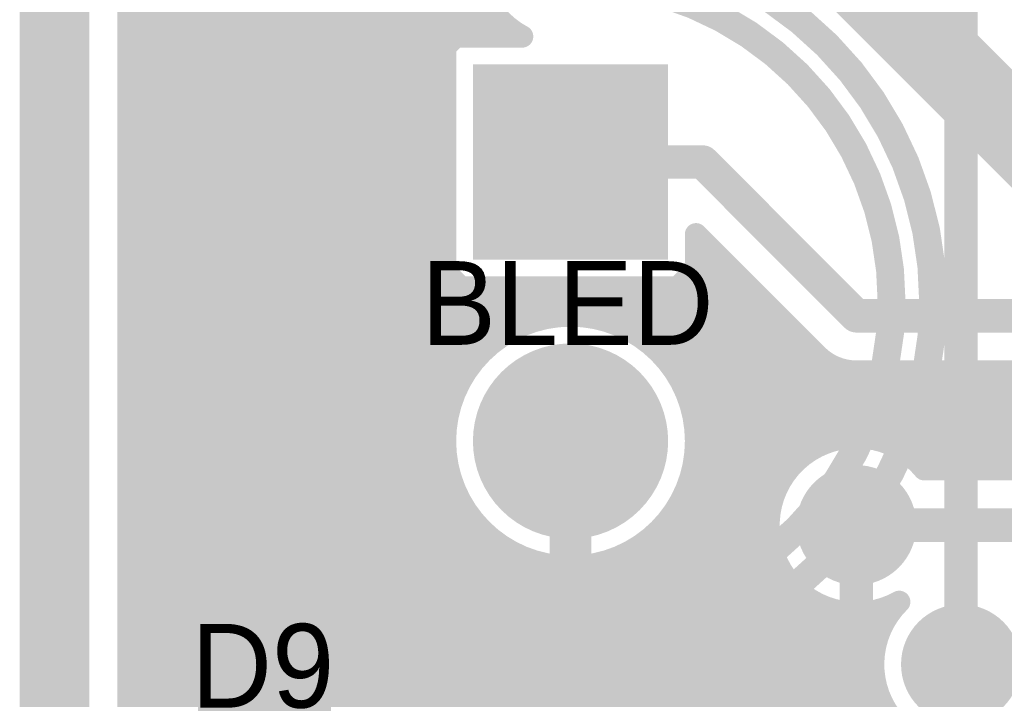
# Model space of a CAD drawing. Extents: x 7.17 to 14.1, y 4 to 11.75.
# Tile 29 of 189: x 7.17 to 7.52, y 7.52 to 7.76. Entities that reach past the tile are written whole.
import ezdxf

# ---------------------------------------------------------------- set-up
doc = ezdxf.new("R2010")
doc.units = 0
doc.layers.get('0').update_dxf_attribs({"linetype": 'CONTINUOUS'})
for name, color, linetype in [('BOTTOMLAYER', 5, 'CONTINUOUS'), ('BOTTOMSOLDER', 6, 'CONTINUOUS'), ('KEEPOUTLAYER', 6, 'CONTINUOUS'), ('MECHANICAL1', 6, 'CONTINUOUS'), ('MECHANICAL3', 76, 'CONTINUOUS'), ('MULTILAYER', 9, 'CONTINUOUS'), ('TOPLAYER', 1, 'CONTINUOUS'), ('TOPOVERLAY', 2, 'CONTINUOUS'), ('TOPSOLDER', 216, 'CONTINUOUS')]:
    doc.layers.add(name, color=color, linetype=linetype)

# ---------------------------------------------------------------- blocks, each defined once
blk = doc.blocks.new('LED_TH_162')
at = {"layer": 'BOTTOMSOLDER', "const_width": 0.035}
blk.add_lwpolyline([(0.0325, 0, 1), (0.0675, 0, 1)], format="xyb", close=True, dxfattribs=at)
at = {"layer": 'BOTTOMSOLDER'}
blk.add_solid([(-0.085, -0.035), (-0.015, -0.035), (-0.085, 0.035), (-0.015, 0.035)], dxfattribs=at)
at = {"layer": 'MECHANICAL1'}
for points, const_width in [([(0.115109, 0, 1), (-0.115109, 0, 1)], 0.01), ([(0.112609, 0, 1), (0.117609, 0, 1)], 0.005)]:
    blk.add_lwpolyline(points, format="xyb", close=True, dxfattribs=dict(at, const_width=const_width))
at = {"layer": 'MULTILAYER', "const_width": 0.031}
blk.add_lwpolyline([(0.0345, 0, 1), (0.0655, 0, 1)], format="xyb", close=True, dxfattribs=at)
at = {"layer": 'MULTILAYER'}
blk.add_solid([(-0.081, -0.031), (-0.019, -0.031), (-0.081, 0.031), (-0.019, 0.031)], dxfattribs=at)
at = {"layer": 'TOPOVERLAY'}
for points, const_width in [([(0.13, 0, 1), (-0.13, 0, 1)], 0.01), ([(0.1275, 0, 1), (0.1325, 0, 1)], 0.005)]:
    blk.add_lwpolyline(points, format="xyb", close=True, dxfattribs=dict(at, const_width=const_width))
at = {"layer": 'TOPSOLDER', "const_width": 0.035}
blk.add_lwpolyline([(0.0325, 0, 1), (0.0675, 0, 1)], format="xyb", close=True, dxfattribs=at)
at = {"layer": 'TOPSOLDER'}
blk.add_solid([(-0.085, -0.035), (-0.015, -0.035), (-0.085, 0.035), (-0.015, 0.035)], dxfattribs=at)

msp = doc.modelspace()

# ---------------------------------------------------------------- linework, layer by layer
at = {"layer": 'BOTTOMLAYER'}
for points, const_width in [([(7.206404, 5.8465), (7.206404, 8.8285)], 0.008), ([(7.206404, 7.757956), (7.618352, 8.169904)], 0.008), ([(7.206404, 7.743814), (7.632494, 8.169904)], 0.008), ([(7.206404, 7.750885), (7.625423, 8.169904)], 0.008), ([(7.206404, 7.736743), (7.639565, 8.169904)], 0.008), ([(7.206404, 7.7226), (7.653708, 8.169904)], 0.008), ([(7.206404, 7.729671), (7.646637, 8.169904)], 0.008), ([(7.206404, 7.708458), (7.66785, 8.169904)], 0.008), ([(7.206404, 7.715529), (7.660779, 8.169904)], 0.008), ([(7.206404, 7.694316), (7.681992, 8.169904)], 0.008), ([(7.206404, 7.701387), (7.674921, 8.169904)], 0.008), ([(7.206404, 7.687245), (7.689063, 8.169904)], 0.008), ([(7.206404, 7.680174), (7.696134, 8.169904)], 0.008), ([(7.206404, 7.673103), (7.703205, 8.169904)], 0.008), ([(7.206404, 7.890336), (7.34174, 7.755)], 0.008), ([(7.206404, 7.883265), (7.334669, 7.755)], 0.008), ([(7.206404, 7.876194), (7.327598, 7.755)], 0.008), ([(7.206404, 7.869123), (7.320527, 7.755)], 0.008), ([(7.206404, 7.862052), (7.319904, 7.748552)], 0.008), ([(7.206404, 7.854981), (7.319904, 7.741481)], 0.008), ([(7.206404, 7.84791), (7.319904, 7.73441)], 0.008), ([(7.206404, 7.840839), (7.319904, 7.727339)], 0.008), ([(7.206404, 7.833768), (7.319904, 7.720268)], 0.008), ([(7.206404, 7.826696), (7.319904, 7.713196)], 0.008), ([(7.206404, 7.819625), (7.319904, 7.706125)], 0.008), ([(7.206404, 7.812554), (7.319904, 7.699054)], 0.008), ([(7.206404, 7.805483), (7.319904, 7.691983)], 0.008), ([(7.206404, 7.798412), (7.319904, 7.684912)], 0.008), ([(7.206404, 7.666031), (7.332245, 7.791872)], 0.008), ([(7.206404, 7.791341), (7.319904, 7.677841)], 0.008), ([(7.462404, 7.78278), (7.540184, 7.705)], 0.03), ([(7.206404, 7.78427), (7.319904, 7.67077)], 0.008), ([(7.206404, 7.65896), (7.330912, 7.783468)], 0.008), ([(7.206404, 7.777199), (7.337732, 7.645871)], 0.008), ([(7.206404, 7.651889), (7.331451, 7.776936)], 0.008), ([(7.206404, 7.644818), (7.333019, 7.771433)], 0.008), ([(7.206404, 7.770128), (7.333908, 7.642623)], 0.008), ([(7.323657, 7.755), (7.335332, 7.766675)], 0.008), ([(7.206404, 7.763057), (7.330479, 7.638981)], 0.008), ([(7.330728, 7.755), (7.338267, 7.762539)], 0.008), ([(7.206404, 7.755985), (7.327448, 7.634941)], 0.008), ([(7.337799, 7.755), (7.341774, 7.758975)], 0.008), ([(7.319904, 7.665), (7.319904, 7.755)], 0.008), ([(7.319904, 7.751247), (7.323657, 7.755)], 0.008), ([(7.319904, 7.755), (7.347554, 7.755)], 0.008), ([(7.206404, 7.637747), (7.319904, 7.751247)], 0.008), ([(7.206404, 7.748914), (7.324836, 7.630483)], 0.008), ([(7.206404, 7.630676), (7.319904, 7.744176)], 0.008), ([(7.206404, 7.741843), (7.322682, 7.625565)], 0.008), ([(7.206404, 7.623605), (7.319904, 7.737105)], 0.008), ([(7.206404, 7.734772), (7.321057, 7.62012)], 0.008), ([(7.206404, 7.616534), (7.319904, 7.730034)], 0.008), ([(7.206404, 7.727701), (7.320084, 7.614021)], 0.008), ([(7.206404, 7.609463), (7.319904, 7.722963)], 0.008), ([(7.206404, 7.72063), (7.320002, 7.607032)], 0.008), ([(7.206404, 7.602392), (7.319904, 7.715892)], 0.008), ([(7.206404, 7.713559), (7.321375, 7.598588)], 0.008), ([(7.364904, 7.71), (7.412309, 7.71)], 0.012), ([(7.412309, 7.71), (7.467405, 7.654904)], 0.012), ([(7.206404, 7.59532), (7.319904, 7.70882)], 0.008), ([(7.206404, 7.706488), (7.326748, 7.586144)], 0.008), ([(7.206404, 7.588249), (7.319904, 7.701749)], 0.008), ([(7.206404, 7.699417), (7.478556, 7.427264)], 0.008), ([(7.206404, 7.581178), (7.319904, 7.694678)], 0.008), ([(7.206404, 7.692346), (7.476069, 7.422681)], 0.008), ([(7.206404, 7.574107), (7.319904, 7.687607)], 0.008), ([(7.206404, 7.685274), (7.474284, 7.417394)], 0.008), ([(7.409904, 7.684121), (7.453231, 7.640794)], 0.008), ([(7.409904, 7.665), (7.409904, 7.684121)], 0.008), ([(7.206404, 7.567036), (7.319904, 7.680536)], 0.008), ([(7.206404, 7.678203), (7.473426, 7.411181)], 0.008), ([(7.409904, 7.678612), (7.412659, 7.681366)], 0.008), ([(7.409904, 7.679765), (7.481691, 7.607978)], 0.008), ([(7.409904, 7.671541), (7.416194, 7.677831)], 0.008), ([(7.206404, 7.559965), (7.319904, 7.673465)], 0.008), ([(7.206404, 7.671132), (7.474094, 7.403442)], 0.008), ([(7.391635, 7.6462), (7.41973, 7.674295)], 0.008), ([(7.403363, 7.665), (7.409904, 7.671541)], 0.008), ([(7.409904, 7.672694), (7.471456, 7.611142)], 0.008), ([(7.319904, 7.67077), (7.325674, 7.665)], 0.008), ([(7.395502, 7.642996), (7.423265, 7.67076)], 0.008), ([(7.206404, 7.552894), (7.319904, 7.666394)], 0.008), ([(7.206404, 7.545823), (7.325581, 7.665)], 0.008), ([(7.206404, 7.531681), (7.339723, 7.665)], 0.008), ([(7.206404, 7.538752), (7.332652, 7.665)], 0.008), ([(7.206404, 7.517538), (7.353866, 7.665)], 0.008), ([(7.206404, 7.52461), (7.346794, 7.665)], 0.008), ([(7.206404, 7.664061), (7.481129, 7.389336)], 0.008), ([(7.319904, 7.665), (7.409904, 7.665)], 0.008), ([(7.325674, 7.665), (7.341962, 7.648712)], 0.008), ([(7.332745, 7.665), (7.346625, 7.65112)], 0.008), ([(7.339816, 7.665), (7.351774, 7.653042)], 0.008), ([(7.346887, 7.665), (7.3575, 7.654387)], 0.008), ([(7.347388, 7.651451), (7.360937, 7.665)], 0.008), ([(7.353958, 7.665), (7.363968, 7.65499)], 0.008), ([(7.357373, 7.654365), (7.368008, 7.665)], 0.008), ([(7.361029, 7.665), (7.371518, 7.654511)], 0.008), ([(7.365079, 7.655), (7.375079, 7.665)], 0.008), ([(7.3681, 7.665), (7.381126, 7.651974)], 0.008), ([(7.371643, 7.654493), (7.38215, 7.665)], 0.008), ([(7.375172, 7.665), (7.44185, 7.598321)], 0.008), ([(7.37744, 7.653219), (7.389221, 7.665)], 0.008), ([(7.382243, 7.665), (7.445098, 7.602145)], 0.008), ([(7.382647, 7.651355), (7.396292, 7.665)], 0.008), ([(7.38736, 7.648997), (7.403363, 7.665)], 0.008), ([(7.389314, 7.665), (7.448911, 7.605403)], 0.008), ([(7.396385, 7.665), (7.45331, 7.608075)], 0.008), ([(7.398974, 7.639398), (7.426801, 7.667224)], 0.008), ([(7.403456, 7.665), (7.458374, 7.610082)], 0.008), ([(7.409904, 7.665623), (7.464278, 7.611249)], 0.008), ([(7.402049, 7.635402), (7.430336, 7.663689)], 0.008), ([(7.206404, 7.65699), (7.68349, 7.179904)], 0.008), ([(7.404709, 7.63099), (7.433872, 7.660153)], 0.008), ([(7.467405, 7.654904), (9.177405, 7.654904)], 0.012), ([(7.406916, 7.626126), (7.437407, 7.656617)], 0.008), ([(7.206404, 7.649919), (7.676419, 7.179904)], 0.008), ([(7.408603, 7.620742), (7.440943, 7.653082)], 0.008), ([(7.409655, 7.614723), (7.444478, 7.649546)], 0.008), ([(7.206404, 7.642848), (7.669348, 7.179904)], 0.008), ([(7.409853, 7.607849), (7.448014, 7.646011)], 0.008), ([(7.404178, 7.588032), (7.455203, 7.639058)], 0.008), ([(7.408689, 7.599615), (7.451549, 7.642475)], 0.008), ([(7.206404, 7.383188), (7.459675, 7.636458)], 0.008), ([(7.206404, 7.635777), (7.662277, 7.179904)], 0.008), ([(7.460667, 7.636073), (7.496836, 7.599904)], 0.008), ([(7.206404, 7.376116), (7.465302, 7.635015)], 0.008), ([(7.206404, 7.369045), (7.472263, 7.634904)], 0.008), ([(7.451556, 7.607127), (7.479334, 7.634904)], 0.008), ([(7.462524, 7.611024), (7.486405, 7.634904)], 0.008), ([(7.467405, 7.634904), (8.621374, 7.634904)], 0.008), ([(7.468907, 7.634904), (7.503907, 7.599904)], 0.008), ([(7.469879, 7.611307), (7.493476, 7.634904)], 0.008), ([(7.475884, 7.610241), (7.500547, 7.634904)], 0.008), ([(7.475979, 7.634904), (7.510979, 7.599904)], 0.008), ([(7.481023, 7.608308), (7.507618, 7.634904)], 0.008), ([(7.48305, 7.634904), (7.51805, 7.599904)], 0.008), ([(7.485484, 7.605699), (7.514689, 7.634904)], 0.008), ([(7.489354, 7.602498), (7.52176, 7.634904)], 0.008), ([(7.490121, 7.634904), (7.525121, 7.599904)], 0.008), ([(7.493831, 7.599904), (7.528831, 7.634904)], 0.008), ([(7.497192, 7.634904), (7.532192, 7.599904)], 0.008), ([(7.500903, 7.599904), (7.535903, 7.634904)], 0.008), ([(7.504263, 7.634904), (7.539263, 7.599904)], 0.008), ([(7.507974, 7.599904), (7.542974, 7.634904)], 0.008), ([(7.511334, 7.634904), (7.546334, 7.599904)], 0.008), ([(7.515045, 7.599904), (7.550045, 7.634904)], 0.008), ([(7.518405, 7.634904), (7.553405, 7.599904)], 0.008), ([(7.522116, 7.599904), (7.557116, 7.634904)], 0.008), ([(7.206404, 7.628706), (7.655206, 7.179904)], 0.008), ([(7.206404, 7.510467), (7.323453, 7.627516)], 0.008), ([(7.406878, 7.626222), (7.43919, 7.59391)], 0.008), ([(7.206404, 7.621634), (7.648135, 7.179904)], 0.008), ([(7.206404, 7.503396), (7.320539, 7.617531)], 0.008), ([(7.206404, 7.614563), (7.641063, 7.179904)], 0.008), ([(7.409415, 7.616614), (7.437197, 7.588832)], 0.008), ([(7.206404, 7.496325), (7.319904, 7.609825)], 0.008), ([(7.206404, 7.607492), (7.633992, 7.179904)], 0.008), ([(7.409894, 7.609064), (7.436049, 7.58291)], 0.008), ([(7.206404, 7.489254), (7.320411, 7.603261)], 0.008), ([(7.206404, 7.600421), (7.61688, 7.189945)], 0.008), ([(7.409291, 7.602596), (7.436187, 7.5757)], 0.008), ([(7.206404, 7.482183), (7.321685, 7.597464)], 0.008), ([(7.407946, 7.59687), (7.439472, 7.565344)], 0.008), ([(7.491741, 7.599904), (8.352405, 7.599904)], 0.008), ([(7.206404, 7.361974), (7.440182, 7.595752)], 0.008), ([(7.206404, 7.59335), (7.608365, 7.191389)], 0.008), ([(7.206404, 7.475112), (7.32355, 7.592257)], 0.008), ([(7.406024, 7.591721), (7.474039, 7.523706)], 0.008), ([(7.206404, 7.468041), (7.325907, 7.587544)], 0.008), ([(7.206404, 7.586279), (7.601784, 7.190899)], 0.008), ([(7.403616, 7.587058), (7.480134, 7.51054)], 0.008), ([(7.206404, 7.354903), (7.436285, 7.584784)], 0.008), ([(7.206404, 7.46097), (7.328704, 7.583269)], 0.008), ([(7.400774, 7.582828), (7.554053, 7.42955)], 0.008), ([(7.206404, 7.453899), (7.331908, 7.579402)], 0.008), ([(7.206404, 7.579208), (7.596249, 7.189362)], 0.008), ([(7.467405, 7.579904), (8.352405, 7.579904)], 0.012), ([(7.206404, 7.347832), (7.436002, 7.57743)], 0.008), ([(7.206404, 7.446827), (7.335506, 7.57593)], 0.008), ([(7.393885, 7.575575), (7.539911, 7.42955)], 0.008), ([(7.397527, 7.579004), (7.546982, 7.42955)], 0.008), ([(7.206404, 7.439756), (7.339503, 7.572855)], 0.008), ([(7.206404, 7.572137), (7.591467, 7.187074)], 0.008), ([(7.389845, 7.572544), (7.532839, 7.42955)], 0.008), ([(7.206404, 7.340761), (7.437068, 7.571425)], 0.008), ([(7.206404, 7.390259), (7.386872, 7.570726)], 0.008), ([(7.206404, 7.432685), (7.343914, 7.570195)], 0.008), ([(7.341048, 7.571844), (7.481647, 7.431245)], 0.008), ([(7.385387, 7.569932), (7.515741, 7.439577)], 0.008), ([(7.206404, 7.425614), (7.348778, 7.567989)], 0.008), ([(7.206404, 7.418543), (7.354162, 7.566301)], 0.008), ([(7.206404, 7.33369), (7.439001, 7.566286)], 0.008), ([(7.206404, 7.39733), (7.375289, 7.566215)], 0.008), ([(7.206404, 7.411472), (7.360181, 7.565249)], 0.008), ([(7.206404, 7.565066), (7.587309, 7.184161)], 0.008), ([(7.206404, 7.404401), (7.367055, 7.565051)], 0.008), ([(7.353492, 7.566471), (7.485304, 7.434659)], 0.008), ([(7.361936, 7.565098), (7.489537, 7.437497)], 0.008), ([(7.368925, 7.56518), (7.494406, 7.439699)], 0.008), ([(7.375024, 7.566153), (7.500052, 7.441124)], 0.008), ([(7.380469, 7.567778), (7.506805, 7.441443)], 0.008), ([(7.206404, 7.326619), (7.44161, 7.561825)], 0.008), ([(7.206404, 7.557995), (7.583723, 7.180675)], 0.008), ([(7.206404, 7.319548), (7.444811, 7.557955)], 0.008), ([(7.206404, 7.312476), (7.448577, 7.55465)], 0.008), ([(7.206404, 7.305405), (7.452927, 7.551928)], 0.008), ([(7.206404, 7.277121), (7.48057, 7.551287)], 0.008), ([(7.206404, 7.550923), (7.580707, 7.176621)], 0.008), ([(7.452845, 7.551971), (7.473434, 7.531382)], 0.008), ([(7.206404, 7.298334), (7.457932, 7.549862)], 0.008), ([(7.206404, 7.291263), (7.463757, 7.548616)], 0.008), ([(7.206404, 7.284192), (7.470799, 7.548587)], 0.008), ([(7.463201, 7.548686), (7.474325, 7.537562)], 0.008), ([(7.47041, 7.548548), (7.476133, 7.542825)], 0.008), ([(7.476333, 7.549696), (7.478639, 7.54739)], 0.008), ([(7.206404, 7.543852), (7.578301, 7.171955)], 0.008), ([(7.206404, 7.27005), (7.474467, 7.538113)], 0.008), ([(7.206404, 7.536781), (7.576618, 7.166567)], 0.008), ([(7.206404, 7.262979), (7.473404, 7.529979)], 0.008), ([(7.206404, 7.52971), (7.575907, 7.160208)], 0.008), ([(7.504904, 7.53), (7.774904, 7.53)], 0.012), ([(7.206404, 7.255908), (7.474067, 7.523571)], 0.008), ([(7.206404, 7.522639), (7.576868, 7.152175)], 0.008), ([(7.206404, 7.248837), (7.475718, 7.51815)], 0.008), ([(7.206404, 7.515568), (7.591299, 7.130673)], 0.008)]:
    msp.add_lwpolyline(points, dxfattribs=dict(at, const_width=const_width))
at = {"layer": 'BOTTOMLAYER', "const_width": 0.008}
for points in [[(7.347554, 7.755, -0.956071), (7.374702, 7.81178)], [(7.467405, 7.634904, -0.199496), (7.453231, 7.640794)], [(7.467405, 7.634904, -0.198912), (7.453263, 7.640762)], [(7.482753, 7.552396, -2.138291), (7.491741, 7.599904)], [(7.52924, 7.51, -1.052868), (7.482753, 7.552396)]]:
    msp.add_lwpolyline(points, format="xyb", dxfattribs=at)
at = {"layer": 'BOTTOMLAYER'}
for points, const_width in [([(7.204404, 7.763057, 1), (7.208404, 7.763057, 1)], 0.004), ([(7.336267, 7.762539, 1), (7.340268, 7.762539, 1)], 0.004), ([(7.204404, 7.757956, 1), (7.208404, 7.757956, 1)], 0.004), ([(7.204404, 7.755985, 1), (7.208404, 7.755985, 1)], 0.004), ([(7.339774, 7.758975, 1), (7.343774, 7.758975, 1)], 0.004), ([(7.317904, 7.755, 1), (7.321904, 7.755, 1)], 0.004), ([(7.317904, 7.755, 1), (7.321904, 7.755, 1)], 0.004), ([(7.318527, 7.755, 1), (7.322527, 7.755, 1)], 0.004), ([(7.321657, 7.755, 1), (7.325657, 7.755, 1)], 0.004), ([(7.321657, 7.755, 1), (7.325657, 7.755, 1)], 0.004), ([(7.325598, 7.755, 1), (7.329598, 7.755, 1)], 0.004), ([(7.328728, 7.755, 1), (7.332728, 7.755, 1)], 0.004), ([(7.332669, 7.755, 1), (7.336669, 7.755, 1)], 0.004), ([(7.335799, 7.755, 1), (7.339799, 7.755, 1)], 0.004), ([(7.33974, 7.755, 1), (7.34374, 7.755, 1)], 0.004), ([(7.345554, 7.755, 1), (7.349554, 7.755, 1)], 0.004), ([(7.345554, 7.755, 1), (7.349554, 7.755, 1)], 0.004), ([(7.204404, 7.750885, 1), (7.208404, 7.750885, 1)], 0.004), ([(7.204404, 7.748914, 1), (7.208404, 7.748914, 1)], 0.004), ([(7.317904, 7.751247, 1), (7.321904, 7.751247, 1)], 0.004), ([(7.317904, 7.751247, 1), (7.321904, 7.751247, 1)], 0.004), ([(7.317904, 7.748552, 1), (7.321904, 7.748552, 1)], 0.004), ([(7.204404, 7.743814, 1), (7.208404, 7.743814, 1)], 0.004), ([(7.204404, 7.741843, 1), (7.208404, 7.741843, 1)], 0.004), ([(7.317904, 7.744176, 1), (7.321904, 7.744176, 1)], 0.004), ([(7.317904, 7.741481, 1), (7.321904, 7.741481, 1)], 0.004), ([(7.204404, 7.736743, 1), (7.208404, 7.736743, 1)], 0.004), ([(7.204404, 7.734772, 1), (7.208404, 7.734772, 1)], 0.004), ([(7.317904, 7.737105, 1), (7.321904, 7.737105, 1)], 0.004), ([(7.317904, 7.73441, 1), (7.321904, 7.73441, 1)], 0.004), ([(7.204404, 7.729671, 1), (7.208404, 7.729671, 1)], 0.004), ([(7.204404, 7.727701, 1), (7.208404, 7.727701, 1)], 0.004), ([(7.317904, 7.730034, 1), (7.321904, 7.730034, 1)], 0.004), ([(7.317904, 7.727339, 1), (7.321904, 7.727339, 1)], 0.004), ([(7.204404, 7.7226, 1), (7.208404, 7.7226, 1)], 0.004), ([(7.204404, 7.72063, 1), (7.208404, 7.72063, 1)], 0.004), ([(7.317904, 7.722963, 1), (7.321904, 7.722963, 1)], 0.004), ([(7.317904, 7.720268, 1), (7.321904, 7.720268, 1)], 0.004), ([(7.204404, 7.715529, 1), (7.208404, 7.715529, 1)], 0.004), ([(7.204404, 7.713559, 1), (7.208404, 7.713559, 1)], 0.004), ([(7.317904, 7.715892, 1), (7.321904, 7.715892, 1)], 0.004), ([(7.317904, 7.713196, 1), (7.321904, 7.713196, 1)], 0.004), ([(7.361904, 7.71, 1), (7.367904, 7.71, 1)], 0.006), ([(7.409309, 7.71, 1), (7.415309, 7.71, 1)], 0.006), ([(7.409309, 7.71, 1), (7.415309, 7.71, 1)], 0.006), ([(7.204404, 7.708458, 1), (7.208404, 7.708458, 1)], 0.004), ([(7.204404, 7.706488, 1), (7.208404, 7.706488, 1)], 0.004), ([(7.317904, 7.70882, 1), (7.321904, 7.70882, 1)], 0.004), ([(7.317904, 7.706125, 1), (7.321904, 7.706125, 1)], 0.004), ([(7.204404, 7.701387, 1), (7.208404, 7.701387, 1)], 0.004), ([(7.204404, 7.699417, 1), (7.208404, 7.699417, 1)], 0.004), ([(7.317904, 7.701749, 1), (7.321904, 7.701749, 1)], 0.004), ([(7.317904, 7.699054, 1), (7.321904, 7.699054, 1)], 0.004), ([(7.204404, 7.694316, 1), (7.208404, 7.694316, 1)], 0.004), ([(7.204404, 7.692346, 1), (7.208404, 7.692346, 1)], 0.004), ([(7.317904, 7.694678, 1), (7.321904, 7.694678, 1)], 0.004), ([(7.317904, 7.691983, 1), (7.321904, 7.691983, 1)], 0.004), ([(7.204404, 7.687245, 1), (7.208404, 7.687245, 1)], 0.004), ([(7.204404, 7.685274, 1), (7.208404, 7.685274, 1)], 0.004), ([(7.317904, 7.687607, 1), (7.321904, 7.687607, 1)], 0.004), ([(7.317904, 7.684912, 1), (7.321904, 7.684912, 1)], 0.004), ([(7.407904, 7.684121, 1), (7.411904, 7.684121, 1)], 0.004), ([(7.407904, 7.684121, 1), (7.411904, 7.684121, 1)], 0.004), ([(7.204404, 7.680174, 1), (7.208404, 7.680174, 1)], 0.004), ([(7.204404, 7.678203, 1), (7.208404, 7.678203, 1)], 0.004), ([(7.317904, 7.680536, 1), (7.321904, 7.680536, 1)], 0.004), ([(7.407904, 7.679765, 1), (7.411904, 7.679765, 1)], 0.004), ([(7.407904, 7.678612, 1), (7.411904, 7.678612, 1)], 0.004), ([(7.410659, 7.681366, 1), (7.414658, 7.681366, 1)], 0.004), ([(7.317904, 7.677841, 1), (7.321904, 7.677841, 1)], 0.004), ([(7.414194, 7.677831, 1), (7.418194, 7.677831, 1)], 0.004), ([(7.204404, 7.673103, 1), (7.208404, 7.673103, 1)], 0.004), ([(7.204404, 7.671132, 1), (7.208404, 7.671132, 1)], 0.004), ([(7.317904, 7.673465, 1), (7.321904, 7.673465, 1)], 0.004), ([(7.407904, 7.672694, 1), (7.411904, 7.672694, 1)], 0.004), ([(7.407904, 7.671541, 1), (7.411904, 7.671541, 1)], 0.004), ([(7.407904, 7.671541, 1), (7.411904, 7.671541, 1)], 0.004), ([(7.41773, 7.674295, 1), (7.42173, 7.674295, 1)], 0.004), ([(7.317904, 7.67077, 1), (7.321904, 7.67077, 1)], 0.004), ([(7.317904, 7.67077, 1), (7.321904, 7.67077, 1)], 0.004), ([(7.421265, 7.67076, 1), (7.425265, 7.67076, 1)], 0.004), ([(7.204404, 7.666031, 1), (7.208404, 7.666031, 1)], 0.004), ([(7.204404, 7.664061, 1), (7.208404, 7.664061, 1)], 0.004), ([(7.317904, 7.666394, 1), (7.321904, 7.666394, 1)], 0.004), ([(7.317904, 7.665, 1), (7.321904, 7.665, 1)], 0.004), ([(7.317904, 7.665, 1), (7.321904, 7.665, 1)], 0.004), ([(7.323581, 7.665, 1), (7.327581, 7.665, 1)], 0.004), ([(7.323674, 7.665, 1), (7.327674, 7.665, 1)], 0.004), ([(7.323674, 7.665, 1), (7.327674, 7.665, 1)], 0.004), ([(7.330652, 7.665, 1), (7.334652, 7.665, 1)], 0.004), ([(7.330745, 7.665, 1), (7.334745, 7.665, 1)], 0.004), ([(7.337723, 7.665, 1), (7.341723, 7.665, 1)], 0.004), ([(7.337816, 7.665, 1), (7.341816, 7.665, 1)], 0.004), ([(7.344794, 7.665, 1), (7.348795, 7.665, 1)], 0.004), ([(7.344887, 7.665, 1), (7.348887, 7.665, 1)], 0.004), ([(7.351866, 7.665, 1), (7.355866, 7.665, 1)], 0.004), ([(7.351958, 7.665, 1), (7.355958, 7.665, 1)], 0.004), ([(7.358937, 7.665, 1), (7.362937, 7.665, 1)], 0.004), ([(7.359029, 7.665, 1), (7.363029, 7.665, 1)], 0.004), ([(7.366008, 7.665, 1), (7.370008, 7.665, 1)], 0.004), ([(7.3661, 7.665, 1), (7.3701, 7.665, 1)], 0.004), ([(7.373079, 7.665, 1), (7.377079, 7.665, 1)], 0.004), ([(7.373171, 7.665, 1), (7.377172, 7.665, 1)], 0.004), ([(7.38015, 7.665, 1), (7.38415, 7.665, 1)], 0.004), ([(7.380243, 7.665, 1), (7.384243, 7.665, 1)], 0.004), ([(7.387221, 7.665, 1), (7.391221, 7.665, 1)], 0.004), ([(7.387314, 7.665, 1), (7.391314, 7.665, 1)], 0.004), ([(7.394292, 7.665, 1), (7.398292, 7.665, 1)], 0.004), ([(7.394385, 7.665, 1), (7.398385, 7.665, 1)], 0.004), ([(7.401363, 7.665, 1), (7.405363, 7.665, 1)], 0.004), ([(7.401363, 7.665, 1), (7.405363, 7.665, 1)], 0.004), ([(7.401456, 7.665, 1), (7.405456, 7.665, 1)], 0.004), ([(7.407904, 7.665623, 1), (7.411904, 7.665623, 1)], 0.004), ([(7.407904, 7.665, 1), (7.411904, 7.665, 1)], 0.004), ([(7.407904, 7.665, 1), (7.411904, 7.665, 1)], 0.004), ([(7.424801, 7.667224, 1), (7.428801, 7.667224, 1)], 0.004), ([(7.428336, 7.663689, 1), (7.432336, 7.663689, 1)], 0.004), ([(7.204404, 7.65896, 1), (7.208404, 7.65896, 1)], 0.004), ([(7.204404, 7.65699, 1), (7.208404, 7.65699, 1)], 0.004), ([(7.431872, 7.660153, 1), (7.435872, 7.660153, 1)], 0.004), ([(7.464405, 7.654904, 1), (7.470405, 7.654904, 1)], 0.006), ([(7.464405, 7.654904, 1), (7.470405, 7.654904, 1)], 0.006), ([(7.409904, 7.61, 1), (7.319904, 7.61, 1)], 0.008), ([(7.355373, 7.654365, 1), (7.359373, 7.654365, 1)], 0.004), ([(7.3555, 7.654387, 1), (7.3595, 7.654387, 1)], 0.004), ([(7.361968, 7.65499, 1), (7.365968, 7.65499, 1)], 0.004), ([(7.363079, 7.655, 1), (7.367079, 7.655, 1)], 0.004), ([(7.369518, 7.654511, 1), (7.373518, 7.654511, 1)], 0.004), ([(7.369643, 7.654493, 1), (7.373643, 7.654493, 1)], 0.004), ([(7.37544, 7.653219, 1), (7.37944, 7.653219, 1)], 0.004), ([(7.435407, 7.656617, 1), (7.439407, 7.656617, 1)], 0.004), ([(7.204404, 7.651889, 1), (7.208404, 7.651889, 1)], 0.004), ([(7.204404, 7.649919, 1), (7.208404, 7.649919, 1)], 0.004), ([(7.344625, 7.65112, 1), (7.348625, 7.65112, 1)], 0.004), ([(7.345388, 7.651451, 1), (7.349388, 7.651451, 1)], 0.004), ([(7.349774, 7.653042, 1), (7.353774, 7.653042, 1)], 0.004), ([(7.379126, 7.651974, 1), (7.383126, 7.651974, 1)], 0.004), ([(7.380647, 7.651355, 1), (7.384647, 7.651355, 1)], 0.004), ([(7.438943, 7.653082, 1), (7.442943, 7.653082, 1)], 0.004), ([(7.339962, 7.648712, 1), (7.343961, 7.648712, 1)], 0.004), ([(7.38536, 7.648997, 1), (7.38936, 7.648997, 1)], 0.004), ([(7.389635, 7.6462, 1), (7.393635, 7.6462, 1)], 0.004), ([(7.442478, 7.649546, 1), (7.446478, 7.649546, 1)], 0.004), ([(7.204404, 7.644818, 1), (7.208404, 7.644818, 1)], 0.004), ([(7.204404, 7.642848, 1), (7.208404, 7.642848, 1)], 0.004), ([(7.331908, 7.642623, 1), (7.335908, 7.642623, 1)], 0.004), ([(7.335732, 7.645871, 1), (7.339732, 7.645871, 1)], 0.004), ([(7.393502, 7.642996, 1), (7.397502, 7.642996, 1)], 0.004), ([(7.446014, 7.646011, 1), (7.450014, 7.646011, 1)], 0.004), ([(7.396974, 7.639398, 1), (7.400974, 7.639398, 1)], 0.004), ([(7.449549, 7.642475, 1), (7.45355, 7.642475, 1)], 0.004), ([(7.451231, 7.640794, 1), (7.455231, 7.640794, 1)], 0.004), ([(7.451231, 7.640794, 1), (7.455231, 7.640794, 1)], 0.004), ([(7.451263, 7.640762, 1), (7.455263, 7.640762, 1)], 0.004), ([(7.453203, 7.639058, 1), (7.457203, 7.639058, 1)], 0.004), ([(7.204404, 7.637747, 1), (7.208404, 7.637747, 1)], 0.004), ([(7.204404, 7.635777, 1), (7.208404, 7.635777, 1)], 0.004), ([(7.328479, 7.638981, 1), (7.332479, 7.638981, 1)], 0.004), ([(7.457675, 7.636458, 1), (7.461675, 7.636458, 1)], 0.004), ([(7.458667, 7.636073, 1), (7.462667, 7.636073, 1)], 0.004), ([(7.325448, 7.634941, 1), (7.329448, 7.634941, 1)], 0.004), ([(7.400049, 7.635402, 1), (7.404049, 7.635402, 1)], 0.004), ([(7.463302, 7.635015, 1), (7.467302, 7.635015, 1)], 0.004), ([(7.465405, 7.634904, 1), (7.469405, 7.634904, 1)], 0.004), ([(7.465405, 7.634904, 1), (7.469405, 7.634904, 1)], 0.004), ([(7.465405, 7.634904, 1), (7.469405, 7.634904, 1)], 0.004), ([(7.466907, 7.634904, 1), (7.470907, 7.634904, 1)], 0.004), ([(7.470263, 7.634904, 1), (7.474263, 7.634904, 1)], 0.004), ([(7.473979, 7.634904, 1), (7.477978, 7.634904, 1)], 0.004), ([(7.477334, 7.634904, 1), (7.481334, 7.634904, 1)], 0.004), ([(7.48105, 7.634904, 1), (7.48505, 7.634904, 1)], 0.004), ([(7.484405, 7.634904, 1), (7.488405, 7.634904, 1)], 0.004), ([(7.488121, 7.634904, 1), (7.492121, 7.634904, 1)], 0.004), ([(7.491476, 7.634904, 1), (7.495476, 7.634904, 1)], 0.004), ([(7.495192, 7.634904, 1), (7.499192, 7.634904, 1)], 0.004), ([(7.498547, 7.634904, 1), (7.502547, 7.634904, 1)], 0.004), ([(7.502263, 7.634904, 1), (7.506263, 7.634904, 1)], 0.004), ([(7.505618, 7.634904, 1), (7.509618, 7.634904, 1)], 0.004), ([(7.509334, 7.634904, 1), (7.513334, 7.634904, 1)], 0.004), ([(7.512689, 7.634904, 1), (7.516689, 7.634904, 1)], 0.004), ([(7.516405, 7.634904, 1), (7.520405, 7.634904, 1)], 0.004), ([(7.51976, 7.634904, 1), (7.52376, 7.634904, 1)], 0.004), ([(7.204404, 7.630676, 1), (7.208404, 7.630676, 1)], 0.004), ([(7.204404, 7.628706, 1), (7.208404, 7.628706, 1)], 0.004), ([(7.322836, 7.630483, 1), (7.326836, 7.630483, 1)], 0.004), ([(7.402709, 7.63099, 1), (7.406709, 7.63099, 1)], 0.004), ([(7.320682, 7.625565, 1), (7.324682, 7.625565, 1)], 0.004), ([(7.321453, 7.627516, 1), (7.325453, 7.627516, 1)], 0.004), ([(7.404878, 7.626222, 1), (7.408878, 7.626222, 1)], 0.004), ([(7.404916, 7.626126, 1), (7.408915, 7.626126, 1)], 0.004), ([(7.204404, 7.623605, 1), (7.208404, 7.623605, 1)], 0.004), ([(7.204404, 7.621634, 1), (7.208404, 7.621634, 1)], 0.004), ([(7.319057, 7.62012, 1), (7.323057, 7.62012, 1)], 0.004), ([(7.406603, 7.620742, 1), (7.410603, 7.620742, 1)], 0.004), ([(7.204404, 7.616534, 1), (7.208404, 7.616534, 1)], 0.004), ([(7.204404, 7.614563, 1), (7.208404, 7.614563, 1)], 0.004), ([(7.318539, 7.617531, 1), (7.322539, 7.617531, 1)], 0.004), ([(7.407415, 7.616614, 1), (7.411415, 7.616614, 1)], 0.004), ([(7.407655, 7.614723, 1), (7.411655, 7.614723, 1)], 0.004), ([(7.318084, 7.614021, 1), (7.322084, 7.614021, 1)], 0.004), ([(7.460525, 7.611024, 1), (7.464524, 7.611024, 1)], 0.004), ([(7.462279, 7.611249, 1), (7.466278, 7.611249, 1)], 0.004), ([(7.467879, 7.611307, 1), (7.471879, 7.611307, 1)], 0.004), ([(7.469456, 7.611142, 1), (7.473456, 7.611142, 1)], 0.004), ([(7.204404, 7.609463, 1), (7.208404, 7.609463, 1)], 0.004), ([(7.204404, 7.607492, 1), (7.208404, 7.607492, 1)], 0.004), ([(7.317904, 7.61, 1), (7.321904, 7.61, 1)], 0.004), ([(7.317904, 7.609825, 1), (7.321904, 7.609825, 1)], 0.004), ([(7.407853, 7.607849, 1), (7.411853, 7.607849, 1)], 0.004), ([(7.407894, 7.609064, 1), (7.411894, 7.609064, 1)], 0.004), ([(7.407904, 7.61, 1), (7.411904, 7.61, 1)], 0.004), ([(7.45131, 7.608075, 1), (7.45531, 7.608075, 1)], 0.004), ([(7.456374, 7.610082, 1), (7.460374, 7.610082, 1)], 0.004), ([(7.473884, 7.610241, 1), (7.477884, 7.610241, 1)], 0.004), ([(7.479023, 7.608308, 1), (7.483023, 7.608308, 1)], 0.004), ([(7.479691, 7.607978, 1), (7.483691, 7.607978, 1)], 0.004), ([(7.318002, 7.607032, 1), (7.322002, 7.607032, 1)], 0.004), ([(7.446911, 7.605403, 1), (7.450911, 7.605403, 1)], 0.004), ([(7.449556, 7.607127, 1), (7.453557, 7.607127, 1)], 0.004), ([(7.483484, 7.605699, 1), (7.487484, 7.605699, 1)], 0.004), ([(7.204404, 7.602392, 1), (7.208404, 7.602392, 1)], 0.004), ([(7.204404, 7.600421, 1), (7.208404, 7.600421, 1)], 0.004), ([(7.318411, 7.603261, 1), (7.322411, 7.603261, 1)], 0.004), ([(7.407291, 7.602596, 1), (7.411291, 7.602596, 1)], 0.004), ([(7.443098, 7.602145, 1), (7.447098, 7.602145, 1)], 0.004), ([(7.487354, 7.602498, 1), (7.491354, 7.602498, 1)], 0.004), ([(7.319375, 7.598588, 1), (7.323375, 7.598588, 1)], 0.004), ([(7.319685, 7.597464, 1), (7.323685, 7.597464, 1)], 0.004), ([(7.405946, 7.59687, 1), (7.409946, 7.59687, 1)], 0.004), ([(7.406689, 7.599615, 1), (7.410689, 7.599615, 1)], 0.004), ([(7.43985, 7.598321, 1), (7.44385, 7.598321, 1)], 0.004), ([(7.489741, 7.599904, 1), (7.493741, 7.599904, 1)], 0.004), ([(7.489741, 7.599904, 1), (7.493741, 7.599904, 1)], 0.004), ([(7.491831, 7.599904, 1), (7.495832, 7.599904, 1)], 0.004), ([(7.494836, 7.599904, 1), (7.498836, 7.599904, 1)], 0.004), ([(7.498903, 7.599904, 1), (7.502903, 7.599904, 1)], 0.004), ([(7.501907, 7.599904, 1), (7.505907, 7.599904, 1)], 0.004), ([(7.505974, 7.599904, 1), (7.509974, 7.599904, 1)], 0.004), ([(7.508978, 7.599904, 1), (7.512979, 7.599904, 1)], 0.004), ([(7.513045, 7.599904, 1), (7.517045, 7.599904, 1)], 0.004), ([(7.51605, 7.599904, 1), (7.52005, 7.599904, 1)], 0.004), ([(7.520116, 7.599904, 1), (7.524116, 7.599904, 1)], 0.004), ([(7.204404, 7.59532, 1), (7.208404, 7.59532, 1)], 0.004), ([(7.204404, 7.59335, 1), (7.208404, 7.59335, 1)], 0.004), ([(7.43719, 7.59391, 1), (7.44119, 7.59391, 1)], 0.004), ([(7.438182, 7.595752, 1), (7.442182, 7.595752, 1)], 0.004), ([(7.321549, 7.592257, 1), (7.32555, 7.592257, 1)], 0.004), ([(7.404024, 7.591721, 1), (7.408024, 7.591721, 1)], 0.004), ([(7.204404, 7.588249, 1), (7.208404, 7.588249, 1)], 0.004), ([(7.204404, 7.586279, 1), (7.208404, 7.586279, 1)], 0.004), ([(7.323907, 7.587544, 1), (7.327907, 7.587544, 1)], 0.004), ([(7.324748, 7.586144, 1), (7.328748, 7.586144, 1)], 0.004), ([(7.401616, 7.587058, 1), (7.405616, 7.587058, 1)], 0.004), ([(7.402178, 7.588032, 1), (7.406178, 7.588032, 1)], 0.004), ([(7.435197, 7.588832, 1), (7.439197, 7.588832, 1)], 0.004), ([(7.326704, 7.583269, 1), (7.330704, 7.583269, 1)], 0.004), ([(7.398775, 7.582828, 1), (7.402774, 7.582828, 1)], 0.004), ([(7.434049, 7.58291, 1), (7.438049, 7.58291, 1)], 0.004), ([(7.434285, 7.584784, 1), (7.438285, 7.584784, 1)], 0.004), ([(7.204404, 7.581178, 1), (7.208404, 7.581178, 1)], 0.004), ([(7.204404, 7.579208, 1), (7.208404, 7.579208, 1)], 0.004), ([(7.329908, 7.579402, 1), (7.333908, 7.579402, 1)], 0.004), ([(7.464405, 7.579904, 1), (7.470405, 7.579904, 1)], 0.006), ([(7.333506, 7.57593, 1), (7.337506, 7.57593, 1)], 0.004), ([(7.391885, 7.575575, 1), (7.395885, 7.575575, 1)], 0.004), ([(7.395527, 7.579004, 1), (7.399527, 7.579004, 1)], 0.004), ([(7.434002, 7.57743, 1), (7.438002, 7.57743, 1)], 0.004), ([(7.434187, 7.5757, 1), (7.438187, 7.5757, 1)], 0.004), ([(7.204404, 7.574107, 1), (7.208404, 7.574107, 1)], 0.004), ([(7.204404, 7.572137, 1), (7.208404, 7.572137, 1)], 0.004), ([(7.337503, 7.572855, 1), (7.341502, 7.572855, 1)], 0.004), ([(7.387845, 7.572544, 1), (7.391845, 7.572544, 1)], 0.004), ([(7.339048, 7.571844, 1), (7.343048, 7.571844, 1)], 0.004), ([(7.341914, 7.570195, 1), (7.345914, 7.570195, 1)], 0.004), ([(7.383387, 7.569932, 1), (7.387387, 7.569932, 1)], 0.004), ([(7.384872, 7.570726, 1), (7.388872, 7.570726, 1)], 0.004), ([(7.435068, 7.571425, 1), (7.439068, 7.571425, 1)], 0.004), ([(7.204404, 7.567036, 1), (7.208404, 7.567036, 1)], 0.004), ([(7.204404, 7.565066, 1), (7.208404, 7.565066, 1)], 0.004), ([(7.346778, 7.567989, 1), (7.350778, 7.567989, 1)], 0.004), ([(7.351492, 7.566471, 1), (7.355492, 7.566471, 1)], 0.004), ([(7.352162, 7.566301, 1), (7.356162, 7.566301, 1)], 0.004), ([(7.358181, 7.565249, 1), (7.362181, 7.565249, 1)], 0.004), ([(7.359936, 7.565098, 1), (7.363936, 7.565098, 1)], 0.004), ([(7.365055, 7.565051, 1), (7.369055, 7.565051, 1)], 0.004), ([(7.366925, 7.56518, 1), (7.370925, 7.56518, 1)], 0.004), ([(7.373024, 7.566153, 1), (7.377023, 7.566153, 1)], 0.004), ([(7.373289, 7.566215, 1), (7.377289, 7.566215, 1)], 0.004), ([(7.378469, 7.567778, 1), (7.382469, 7.567778, 1)], 0.004), ([(7.437001, 7.566286, 1), (7.441001, 7.566286, 1)], 0.004), ([(7.437472, 7.565344, 1), (7.441472, 7.565344, 1)], 0.004), ([(7.43961, 7.561825, 1), (7.44361, 7.561825, 1)], 0.004), ([(7.204404, 7.559965, 1), (7.208404, 7.559965, 1)], 0.004), ([(7.204404, 7.557995, 1), (7.208404, 7.557995, 1)], 0.004), ([(7.442811, 7.557955, 1), (7.446811, 7.557955, 1)], 0.004), ([(7.446577, 7.55465, 1), (7.450577, 7.55465, 1)], 0.004), ([(7.204404, 7.552894, 1), (7.208404, 7.552894, 1)], 0.004), ([(7.204404, 7.550923, 1), (7.208404, 7.550923, 1)], 0.004), ([(7.450845, 7.551971, 1), (7.454845, 7.551971, 1)], 0.004), ([(7.450927, 7.551928, 1), (7.454927, 7.551928, 1)], 0.004), ([(7.47857, 7.551287, 1), (7.48257, 7.551287, 1)], 0.004), ([(7.480753, 7.552396, 1), (7.484753, 7.552396, 1)], 0.004), ([(7.480753, 7.552396, 1), (7.484753, 7.552396, 1)], 0.004), ([(7.455932, 7.549862, 1), (7.459932, 7.549862, 1)], 0.004), ([(7.461201, 7.548686, 1), (7.465201, 7.548686, 1)], 0.004), ([(7.461757, 7.548616, 1), (7.465757, 7.548616, 1)], 0.004), ([(7.468411, 7.548548, 1), (7.47241, 7.548548, 1)], 0.004), ([(7.468799, 7.548587, 1), (7.472799, 7.548587, 1)], 0.004), ([(7.474334, 7.549696, 1), (7.478333, 7.549696, 1)], 0.004), ([(7.476639, 7.54739, 1), (7.480639, 7.54739, 1)], 0.004), ([(7.204404, 7.545823, 1), (7.208404, 7.545823, 1)], 0.004), ([(7.204404, 7.543852, 1), (7.208404, 7.543852, 1)], 0.004), ([(7.474133, 7.542825, 1), (7.478133, 7.542825, 1)], 0.004), ([(7.204404, 7.538752, 1), (7.208404, 7.538752, 1)], 0.004), ([(7.204404, 7.536781, 1), (7.208404, 7.536781, 1)], 0.004), ([(7.472325, 7.537562, 1), (7.476325, 7.537562, 1)], 0.004), ([(7.472467, 7.538113, 1), (7.476467, 7.538113, 1)], 0.004), ([(7.204404, 7.531681, 1), (7.208404, 7.531681, 1)], 0.004), ([(7.204404, 7.52971, 1), (7.208404, 7.52971, 1)], 0.004), ([(7.471404, 7.529979, 1), (7.475404, 7.529979, 1)], 0.004), ([(7.471434, 7.531382, 1), (7.475434, 7.531382, 1)], 0.004), ([(7.501904, 7.53, 1), (7.507904, 7.53, 1)], 0.006), ([(7.204404, 7.52461, 1), (7.208404, 7.52461, 1)], 0.004), ([(7.204404, 7.522639, 1), (7.208404, 7.522639, 1)], 0.004), ([(7.472039, 7.523706, 1), (7.476039, 7.523706, 1)], 0.004), ([(7.472067, 7.523571, 1), (7.476067, 7.523571, 1)], 0.004), ([(7.204404, 7.517538, 1), (7.208404, 7.517538, 1)], 0.004), ([(7.204404, 7.515568, 1), (7.208404, 7.515568, 1)], 0.004), ([(7.473718, 7.51815, 1), (7.477718, 7.51815, 1)], 0.004)]:
    msp.add_lwpolyline(points, format="xyb", close=True, dxfattribs=dict(at, const_width=const_width))
at = {"layer": 'BOTTOMSOLDER', "const_width": 0.0215}
for points in [[(7.456655, 7.579904, 1), (7.478155, 7.579904, 1)], [(7.494154, 7.53, 1), (7.515654, 7.53, 1)]]:
    msp.add_lwpolyline(points, format="xyb", close=True, dxfattribs=at)
at = {"layer": 'KEEPOUTLAYER', "const_width": 0.025}
msp.add_lwpolyline([(7.179904, 5.82), (7.179904, 8.855)], dxfattribs=at)
at = {"layer": 'MECHANICAL3', "const_width": 0.01}
msp.add_lwpolyline([(7.179904, 5.82), (7.179904, 8.855)], dxfattribs=at)
at = {"layer": 'MULTILAYER', "const_width": 0.01}
msp.add_lwpolyline([(7.179904, 5.82), (7.179904, 8.855)], dxfattribs=at)
at = {"layer": 'TOPLAYER'}
for points, const_width in [([(7.504904, 7.53), (7.504904, 7.805)], 0.012), ([(7.239904, 7.73028), (7.292404, 7.78278)], 0.03), ([(7.239904, 7.575), (7.239904, 7.73028)], 0.03), ([(7.364904, 7.555), (7.364904, 7.61)], 0.015), ([(7.239904, 7.575), (7.334904, 7.48)], 0.03), ([(7.467405, 7.447499), (7.467405, 7.579904)], 0.012), ([(7.364904, 7.555), (7.394904, 7.525)], 0.015), ([(7.394904, 7.48), (7.394904, 7.525)], 0.015)]:
    msp.add_lwpolyline(points, dxfattribs=dict(at, const_width=const_width))
for points, const_width in [([(7.232404, 7.73028, 1), (7.247404, 7.73028, 1)], 0.015), ([(7.232404, 7.73028, 1), (7.247404, 7.73028, 1)], 0.015), ([(7.361154, 7.61, 1), (7.368654, 7.61, 1)], 0.0075), ([(7.232404, 7.575, 1), (7.247404, 7.575, 1)], 0.015), ([(7.232404, 7.575, 1), (7.247404, 7.575, 1)], 0.015), ([(7.464405, 7.579904, 1), (7.470405, 7.579904, 1)], 0.006), ([(7.361154, 7.555, 1), (7.368654, 7.555, 1)], 0.0075), ([(7.361154, 7.555, 1), (7.368654, 7.555, 1)], 0.0075), ([(7.501904, 7.53, 1), (7.507904, 7.53, 1)], 0.006), ([(7.391154, 7.525, 1), (7.398654, 7.525, 1)], 0.0075), ([(7.391154, 7.525, 1), (7.398654, 7.525, 1)], 0.0075)]:
    msp.add_lwpolyline(points, format="xyb", close=True, dxfattribs=dict(at, const_width=const_width))
at = {"layer": 'TOPSOLDER', "const_width": 0.0215}
for points in [[(7.456655, 7.579904, 1), (7.478155, 7.579904, 1)], [(7.494154, 7.53, 1), (7.515654, 7.53, 1)]]:
    msp.add_lwpolyline(points, format="xyb", close=True, dxfattribs=at)

# ---------------------------------------------------------------- block references
at = {"rotation": 270}
msp.add_blockref('LED_TH_162', (7.364904, 7.66), dxfattribs=at)

# ---------------------------------------------------------------- texts
at = {"layer": 'MECHANICAL1'}
msp.add_text('BLED', height=0.03, dxfattribs=at).set_placement((7.311404, 7.6445))
at = {"layer": 'TOPOVERLAY'}
msp.add_text('D9', height=0.03, dxfattribs=at).set_placement((7.228904, 7.5145))

doc.saveas('drawing.dxf')
